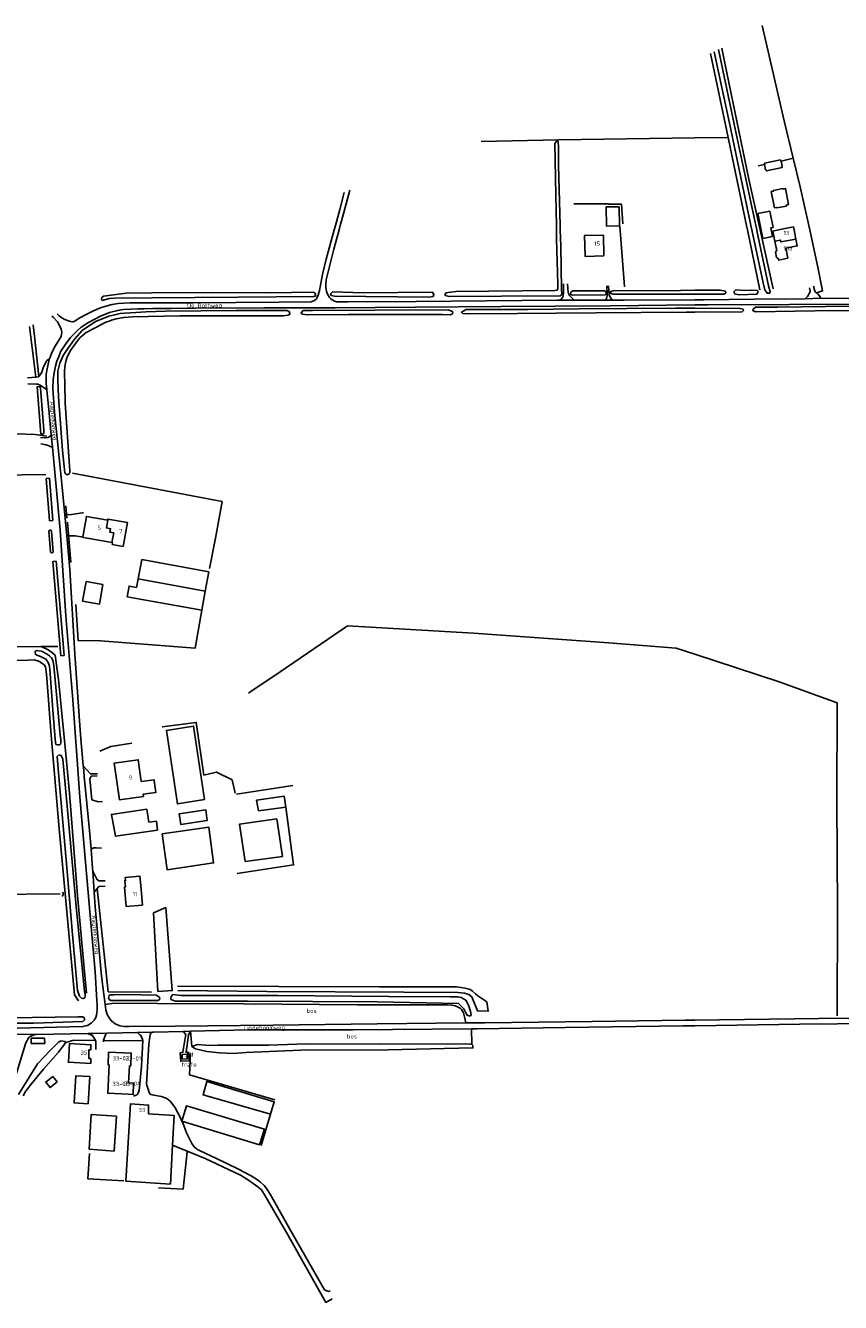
# Model space of a CAD drawing. Header units: metres. Extents: x 226218 to 240385, y 439369 to 449677.
# Tile 121 of 256: x 231607 to 232085, y 443371 to 444120. Entities that reach past the tile are written whole.
import ezdxf

# ---------------------------------------------------------------- set-up
doc = ezdxf.new("R2010")
doc.units = ezdxf.units.M
doc.header["$MEASUREMENT"] = 0
for name, color, linetype in [('BIJGEBOUW', 4, 'Continuous'), ('CULTUURAANDUIDING', 253, 'Continuous'), ('DAKRAND', 4, 'Continuous'), ('DAKRAND-BYG', 4, 'Continuous'), ('FUNKTIEAAND', 253, 'Continuous'), ('HEG', 253, 'Continuous'), ('HEK', 253, 'Continuous'), ('HOOFDGEBOUW', 4, 'Continuous'), ('HOUTWAL', 253, 'Continuous'), ('HUISNUMMER', 253, 'Continuous'), ('INSTEEKSLOOT', 153, 'Continuous'), ('KANTSLOOT', 153, 'Continuous'), ('KANTVERH', 253, 'Continuous'), ('KANTWATER', 153, 'Continuous'), ('KUNSTWERK', 253, 'Continuous'), ('MIDSLTGREPPEL', 253, 'Continuous'), ('OVERIGEAFSCH', 253, 'Continuous'), ('OVLIJNOBJ', 253, 'Continuous'), ('RASTER', 253, 'Continuous'), ('STRAATNAAM', 253, 'Continuous'), ('TUSSENMUUR', 253, 'Continuous')]:
    doc.layers.add(name, color=color, linetype=linetype)
doc.styles.get("Standard").update_dxf_attribs({"font": 'iso.shx'})

msp = doc.modelspace()

# ---------------------------------------------------------------- linework, layer by layer
at = {"layer": 'BIJGEBOUW'}
for p, q in [((231642.68, 443793.74), (231640.61, 443782.23)), ((231642.68, 443793.74), (231652.51, 443791.98)), ((231652.51, 443791.98), (231650.44, 443780.47)), ((231673.23, 443795.27), (231672.24, 443790.23)), ((231671.03, 443784.03), (231710.57, 443776.86)), ((231710.57, 443776.86), (231712.57, 443788.12)), ((231640.61, 443782.23), (231650.44, 443780.47))]:
    msp.add_line(p, q, dxfattribs=at)
msp.add_lwpolyline([(231712.57, 443788.12), (231714.58, 443799.42), (231675.44, 443806.55), (231673.23, 443795.27)], dxfattribs=at)
at = {"layer": 'DAKRAND'}
msp.add_line((231683.05, 443673.98), (231682.64, 443676.86), dxfattribs=at)
for points in [[(232048.95, 443983.41), (232048.55, 443983.33), (232047.93, 443983.87), (232047.32, 443987.08), (232047.64, 443987.66), (232048.05, 443987.82)], [(231682.64, 443676.86), (231682.58, 443677.35), (231675.03, 443676.29)], [(231676.07, 443668.88), (231683.62, 443669.94), (231683.05, 443673.98)], [(231674.67, 443615.29), (231674.22, 443620.8), (231665.56, 443619.97), (231665.71, 443618.1), (231665.3, 443618.07), (231665.66, 443614.46)], [(231667.6, 443499.48), (231670.55, 443499.34), (231670.22, 443492.63), (231667.27, 443492.77)]]:
    msp.add_lwpolyline(points, dxfattribs=at)
at = {"layer": 'DAKRAND-BYG'}
for p, q in [((231679.52, 443652.52), (231678.23, 443660.11)), ((231683.96, 443653.09), (231679.52, 443652.52))]:
    msp.add_line(p, q, dxfattribs=at)
for points in [[(232050.2, 444041.17), (232040.95, 444039.27), (232041.12, 444038.46), (232040.78, 444038.39)], [(232040.78, 444038.39), (232041.4, 444035.4), (232041.78, 444035.48), (232041.94, 444034.7), (232051.21, 444036.61), (232051.04, 444037.39), (232051.25, 444037.44), (232050.63, 444040.44)], [(232050.63, 444040.44), (232050.36, 444040.39), (232050.2, 444041.17)], [(232054.97, 444014.89), (232053.25, 444024.26), (232051.77, 444023.99), (232051.71, 444024.28), (232046.09, 444023.25), (232046.17, 444022.81), (232044.82, 444022.57), (232046.68, 444013.06), (232048, 444013.3), (232048.06, 444013.01), (232053.76, 444014.06), (232053.65, 444014.65), (232054.97, 444014.89)], [(231955.47, 444013.69), (231955.73, 444002.39), (231948.19, 444002.22), (231947.93, 444013.52), (231955.47, 444013.69)], [(232045.47, 443996.19), (232044.49, 444001.25), (232045.9, 444001.52), (232044.07, 444011), (232037.01, 444009.64), (232039.81, 443995.1), (232045.47, 443996.19)], [(231671.03, 443784.03), (231666.83, 443784.78), (231667.84, 443791.04), (231672.24, 443790.23)], [(231712.14, 443665.87), (231705.68, 443708.9), (231689.75, 443706.35), (231696.23, 443663.2), (231712.14, 443665.87)], [(231678.23, 443660.11), (231657.52, 443657.01), (231659.82, 443644.23), (231684.53, 443647.82), (231683.96, 443653.09)], [(231712.88, 443659.68), (231697.31, 443657.41), (231698.22, 443651.2), (231713.79, 443653.47), (231712.88, 443659.68)], [(231687.2, 443645.57), (231714.6, 443649.57), (231717.49, 443628.57), (231690.24, 443624.6), (231687.2, 443645.57)], [(231645.44, 443518.83), (231645.48, 443521.84), (231632.87, 443522.51), (231632.28, 443511.59), (231645.35, 443510.9), (231645.39, 443513.85)], [(231645.44, 443518.83), (231644.27, 443518.85), (231644.19, 443513.86), (231645.39, 443513.85)], [(231699.06, 443516.34), (231698.98, 443513.6), (231701.92, 443513.4), (231701.95, 443516.15), (231699.06, 443516.34)], [(231623.03, 443503.24), (231625.61, 443500.12), (231621.44, 443496.74), (231618.98, 443499.94), (231623.03, 443503.24)], [(231643.79, 443487.15), (231644.8, 443503.14), (231636.63, 443503.66), (231635.61, 443487.67), (231643.79, 443487.15)], [(231693.4, 443462.93), (231692.08, 443440.12), (231666.01, 443441.82), (231668.6, 443487.16), (231679.34, 443486.43), (231679.22, 443481.31)], [(231660.39, 443479.89), (231659.06, 443459.49), (231644.5, 443460.55), (231645.57, 443480.91), (231660.39, 443479.89)], [(231679.22, 443481.31), (231694.41, 443480.32), (231693.4, 443462.93)]]:
    msp.add_lwpolyline(points, dxfattribs=at)
at = {"layer": 'HEG'}
for p, q in [((231601.8, 443880.38), (231612.69, 443880.01)), ((231612.69, 443880.01), (231619.62, 443878.91)), ((231630.74, 443838.15), (231631.28, 443830.87)), ((231631.79, 443828.52), (231633.6, 443804.82)), ((231730.9, 443669), (231764.02, 443674.09))]:
    msp.add_line(p, q, dxfattribs=at)
for points in [[(231956, 444002.27), (231958.73, 443966.89), (231958.66, 443966.7)], [(231618.9, 443856.58), (231577.02, 443855.94), (231575.94, 443879.42)], [(231648.06, 443524.34), (231635.38, 443524.49), (231630.71, 443523.08)]]:
    msp.add_lwpolyline(points, dxfattribs=at)
at = {"layer": 'HEK'}
for p, q in [((232040.78, 444038.39), (232037.22, 444037.67)), ((232050.63, 444040.44), (232057.75, 444042.13)), ((231652.87, 443524.06), (231676.01, 443524.27))]:
    msp.add_line(p, q, dxfattribs=at)
for points in [[(231715.16, 443801.43), (231718.55, 443819.14), (231722.42, 443840.59), (231634.64, 443857.28)], [(231636.67, 443780.22), (231637.98, 443759.09), (231651.16, 443758.81)], [(231759.84, 443661.33), (231764.4, 443627.38), (231731.39, 443622.31)], [(231664.87, 443441.99), (231643.69, 443443.23), (231644.6, 443457.98)], [(231701.96, 443459.01), (231699.51, 443437.16), (231685.13, 443437.93)]]:
    msp.add_lwpolyline(points, dxfattribs=at)
at = {"layer": 'HOOFDGEBOUW'}
for p, q in [((232048.05, 443987.82), (232046.9, 443993.44)), ((232058.17, 444000), (232059.27, 443994.61)), ((231657.68, 443816.59), (231641.14, 443819.63)), ((231657.94, 443815.43), (231664.39, 443814.29)), ((231668.1, 443509.53), (231667.6, 443499.48)), ((231668.81, 443509.49), (231668.1, 443509.53))]:
    msp.add_line(p, q, dxfattribs=at)
for points in [[(232049.06, 444000), (232057.8, 444001.79), (232058.17, 444000)], [(231946.61, 443984.76), (231935.53, 443984.48), (231935.22, 443996.78), (231946.3, 443997.05), (231946.61, 443984.76)], [(232046.9, 443993.44), (232045.7, 443999.31), (232049.06, 444000)], [(232059.27, 443994.61), (232060.07, 443990.69), (232053.41, 443989.32), (232054.61, 443983.46)], [(232054.61, 443983.46), (232049.17, 443982.34), (232048.95, 443983.41)], [(231655.37, 443829.66), (231642.77, 443831.88), (231640.62, 443819.72), (231641.14, 443819.63)], [(231664.39, 443814.29), (231666.86, 443828.29), (231655.48, 443830.3), (231655.37, 443829.66), (231655.37, 443829.66)], [(231657.94, 443815.43), (231658.13, 443816.51), (231657.68, 443816.59)], [(231676.07, 443668.88), (231676.25, 443667.6), (231662.22, 443665.63), (231659.19, 443687.14), (231673.22, 443689.11), (231675.03, 443676.29)], [(231674.67, 443615.29), (231675.73, 443603.85), (231666.21, 443602.97), (231665.15, 443614.42), (231665.66, 443614.46)], [(231656.21, 443510.11), (231655.49, 443510.15), (231655.85, 443517.58), (231669.18, 443516.93), (231668.81, 443509.49)], [(231667.27, 443492.77), (231655.38, 443493.35), (231656.21, 443510.11)]]:
    msp.add_lwpolyline(points, dxfattribs=at)
at = {"layer": 'HOUTWAL'}
msp.add_line((231655.64, 443552.84), (231649.22, 443613.52), dxfattribs=at)
at = {"layer": 'INSTEEKSLOOT'}
for p, q in [((231918.7, 444002.61), (231918.74, 444000)), ((231920.99, 444000), (231920.92, 444002.61)), ((232032.84, 444002.61), (232033.41, 444000)), ((232036.26, 444000), (232035.7, 444002.61)), ((231609.43, 443943.42), (231613.09, 443913.61)), ((231619.1, 443854.15), (231621.08, 443854.42)), ((231621.15, 443829.34), (231623.14, 443829.53)), ((231621.71, 443811.03), (231620.79, 443823.19)), ((231622.27, 443823.27), (231623.35, 443810.92)), ((231610.31, 443522.54), (231610.32, 443525.7)), ((231610.31, 443522.54), (231618.31, 443522.52)), ((231610.32, 443525.7), (231618.27, 443525.8)), ((231618.27, 443525.8), (231618.31, 443522.52))]:
    msp.add_line(p, q, dxfattribs=at)
for points in [[(232035.7, 444002.61), (232024.53, 444054.73), (232013.78, 444105.85)], [(232011.27, 444104.65), (232020.3, 444062.63), (232032.4, 444004.64), (232032.84, 444002.61)], [(231920.92, 444002.61), (231919.84, 444037.96), (231919.9, 444048.51), (231919.7, 444051.9), (231918.89, 444052.42), (231917.86, 444050.69), (231918.44, 444020.57), (231918.7, 444002.61)], [(231853.89, 443963.13), (231853.36, 443962.12), (231853.47, 443961.52), (231855.72, 443960.91), (231886.43, 443961.22), (231920.99, 443961.28), (231921.85, 443962.15), (231921.7, 443965.18), (231921.28, 443990.6), (231920.99, 444000)], [(231918.74, 444000), (231918.82, 443994.82), (231919.47, 443968.15), (231919.48, 443965.57), (231919.11, 443964.61), (231917.83, 443964.46), (231878.95, 443964.13), (231859.58, 443963.93), (231853.89, 443963.13)], [(232033.41, 444000), (232040.12, 443968.98), (232041.1, 443964.82), (232042.38, 443962.9), (232044.03, 443962.95), (232044.23, 443963.73), (232043.23, 443967.25), (232036.34, 443999.66), (232036.26, 444000)], [(231652.08, 443958.6), (231651.58, 443959.44), (231651.94, 443960.42), (231652.92, 443961.13), (231666.15, 443962.9), (231681.14, 443963.19), (231716.96, 443963.38), (231750.24, 443963.16), (231776.02, 443963.47), (231777.15, 443962.74), (231777.39, 443961.27), (231776.27, 443961), (231731.85, 443960.6), (231681.35, 443960.28), (231659.36, 443960.06), (231656.41, 443959.72), (231652.08, 443958.6)], [(231843.89, 443960.5), (231846.38, 443961.05), (231846.8, 443962.13), (231845.94, 443963.43), (231805.18, 443963.21), (231787.33, 443963.63), (231786.14, 443962.61), (231786.46, 443961.59), (231788.51, 443961.11), (231843.89, 443960.5)], [(231928.32, 443961.77), (231947.23, 443961.89), (231947.82, 443962.56), (231947.69, 443963.95), (231947, 443964.36), (231943.72, 443964.31), (231938.44, 443964.3), (231928.31, 443964.37), (231927.16, 443963.42), (231927.07, 443962.18), (231928.32, 443961.77)], [(232000, 443964.6), (231991.45, 443964.59), (231952.05, 443964.29), (231950.7, 443963.92), (231950.27, 443962.91), (231951.98, 443962.27)], [(232000, 443962.37), (232017.16, 443962.39), (232018.07, 443963.15), (232017.87, 443964.18), (232014.75, 443964.62), (232000, 443964.6)], [(232025.92, 443962), (232036.27, 443962.34), (232037, 443963.41), (232036.96, 443964.06), (232036.65, 443964.54), (232033.03, 443964.67), (232029.34, 443964.48), (232024.11, 443964.84), (232023.01, 443963.92), (232023.34, 443962.47), (232025.92, 443962)], [(231951.98, 443962.27), (231988.8, 443962.36), (232000, 443962.37)], [(232143.6, 443955.31), (232090.51, 443955.23), (232048.64, 443954.71), (232035.56, 443954.66), (232034.23, 443953.63), (232034.01, 443952.7), (232035.53, 443952.02), (232082.15, 443952.66), (232111.87, 443952.65)], [(231630.15, 443857.51), (231628.81, 443870.65), (231626.46, 443902.11), (231625.94, 443911.77), (231626.12, 443917.2), (231627.2, 443921.91), (231629.14, 443926.36), (231630.7, 443928.78), (231632, 443930.51), (231635.95, 443936.15), (231640.35, 443940.95), (231648.05, 443946.23), (231651.61, 443947.73), (231655.94, 443949.39), (231659.42, 443950.3), (231662.61, 443950.97), (231665.38, 443951.27), (231668.7, 443951.4), (231677.98, 443951.9), (231689.39, 443952.27), (231730.75, 443952.69), (231760.55, 443952.78), (231761.9, 443952.13), (231762.26, 443951), (231762.15, 443950.53), (231761.19, 443950.04), (231758.34, 443949.56), (231738.57, 443949.72), (231697.6, 443949.6)], [(231697.6, 443949.6), (231669.91, 443948.95), (231664.76, 443948.66), (231660.36, 443947.85), (231657.56, 443947.05), (231656.09, 443946.57), (231654.28, 443945.95), (231647.99, 443942.68), (231642.66, 443939.91), (231640.3, 443937.96), (231638.95, 443936.71), (231636.94, 443934.23), (231635.04, 443931.53), (231633.91, 443929.85), (231632.93, 443928.22), (231631.35, 443925.07), (231630.65, 443922.85), (231630.28, 443921.11)], [(231772.49, 443950.15), (231796.6, 443950.34), (231851.65, 443950.34), (231856.56, 443950.31), (231857.83, 443951.02), (231857.63, 443952.18), (231855.2, 443953.1), (231811.9, 443952.9), (231775.44, 443952.77), (231770.02, 443952.73), (231768.84, 443951.37), (231769.44, 443950.66), (231772.49, 443950.15)], [(232000, 443954.03), (231988.69, 443954.05), (231931.75, 443953.73), (231901.96, 443953.35), (231865.72, 443953.4), (231862.99, 443951.71), (231863.79, 443950.97), (231866.61, 443950.8)], [(231866.61, 443950.8), (231895.75, 443951), (231941.82, 443951.35), (231994.89, 443951.77), (232000, 443951.81)], [(232000, 443951.81), (232027.82, 443952.05), (232028.43, 443952.8), (232028.24, 443953.57), (232026.53, 443953.99), (232000, 443954.03)], [(231614.88, 443914.05), (231612.34, 443937.66), (231611.52, 443944.38)], [(231630.28, 443921.11), (231630.08, 443919.38), (231629.96, 443917.24), (231629.98, 443915.39), (231630.09, 443909.95), (231630.3, 443898.34), (231632.99, 443858.64), (231633.03, 443857.7)], [(231617.11, 443880.12), (231617.73, 443880.57), (231617.85, 443882.76), (231615.84, 443907.16), (231615.72, 443907.5), (231615.38, 443908.22), (231613.98, 443908.02), (231616.08, 443880.21), (231617.11, 443880.12)], [(231630.15, 443857.51), (231630.27, 443857.2), (231630.46, 443856.92), (231630.71, 443856.69), (231631, 443856.52), (231631.33, 443856.43), (231631.67, 443856.41), (231632, 443856.47), (231632.31, 443856.61), (231632.58, 443856.81), (231632.8, 443857.07), (231632.95, 443857.37), (231633.03, 443857.7)], [(231620.79, 443823.19), (231620.83, 443823.41), (231620.92, 443823.61), (231621.08, 443823.77), (231621.27, 443823.88), (231621.49, 443823.92), (231621.71, 443823.9), (231621.92, 443823.82), (231622.09, 443823.67), (231622.21, 443823.49), (231622.27, 443823.27)], [(231621.71, 443811.03), (231621.89, 443810.83), (231622.12, 443810.68), (231622.38, 443810.6), (231622.64, 443810.58), (231622.91, 443810.63), (231623.15, 443810.75), (231623.35, 443810.92)], [(231626.02, 443697.81), (231624.95, 443698.15), (231624.42, 443700.96), (231623.1, 443718.38), (231621.26, 443742.2), (231621.1, 443743.8), (231620.8, 443745.15), (231620.23, 443746.55), (231619, 443748.22), (231616.32, 443749.52), (231614.97, 443750.02), (231614.21, 443750.24), (231613.74, 443750.45), (231612.83, 443751.03), (231612.7, 443752.3), (231612.95, 443752.79), (231613.58, 443753.27), (231616.38, 443752.92), (231619.41, 443751.27), (231621.09, 443750), (231622.34, 443748.84), (231623.1, 443747.54), (231623.71, 443744.18), (231624.96, 443729.65), (231627.34, 443703.6), (231627.75, 443700.91), (231627.84, 443699.07), (231627.69, 443698.34), (231627.33, 443698.03), (231626.78, 443697.93), (231626.02, 443697.81)], [(231640.69, 443548.98), (231639.95, 443549.26), (231638.69, 443550.34), (231637.66, 443553.72), (231634.73, 443586.51), (231630.97, 443630.34), (231626.63, 443679.02), (231625.56, 443691), (231626.61, 443691.9), (231628, 443691.68), (231629.02, 443689.38), (231631.96, 443657.66), (231636.73, 443602.89), (231641.64, 443553.14), (231642.13, 443551.65), (231642.16, 443550.5), (231641.8, 443549.45), (231641.2, 443549), (231640.69, 443548.98)], [(231664.66, 443547.81), (231656.79, 443547.81), (231655.83, 443549.1), (231656.11, 443550.84), (231656.85, 443551.24), (231659.18, 443551.2), (231666.13, 443551.37), (231683.74, 443550.92), (231685.64, 443549.73), (231685.88, 443548.69), (231684.93, 443547.82), (231664.66, 443547.81)], [(231868.02, 443538.66), (231868.64, 443539.33), (231868.27, 443541.44), (231867.06, 443545.15), (231865.46, 443548.03), (231862.83, 443549.5), (231860.82, 443549.91), (231856.3, 443550.04), (231820.26, 443550.07), (231755.2, 443550.8), (231698.33, 443550.72), (231693.62, 443551.4), (231692.35, 443549.77), (231692.45, 443548.43), (231695.12, 443547.45), (231737.83, 443547.45), (231813.42, 443547.11), (231861.23, 443546.1), (231864.42, 443542.9), (231865.39, 443540.98), (231866.36, 443539.13), (231868.02, 443538.66)], [(231540.67, 443537.25), (231556.88, 443537.13), (231597.67, 443537.65), (231637.83, 443538.29), (231640.7, 443538.33), (231641.52, 443537.67), (231641.77, 443537.27), (231641.72, 443536.44), (231640.72, 443535.56), (231611.77, 443534.52), (231565.98, 443534.46), (231540.43, 443534.31)], [(231603.04, 443492.63), (231614.08, 443510.61), (231621.52, 443518.52), (231626.38, 443523.43), (231628.02, 443524.17), (231629.24, 443523.98), (231630.48, 443523.82), (231630.1, 443522.32), (231628.76, 443520.57), (231626.43, 443517.54), (231617.7, 443507.61), (231613.87, 443503.07), (231610.43, 443498.78), (231608.28, 443496.05), (231607.08, 443494.45), (231605.75, 443491.96)], [(231729.21, 443516.81), (231736.42, 443517.32), (231768.56, 443518.61), (231819.94, 443518.93), (231869.66, 443519.99), (231869.58, 443521.5), (231868.96, 443522.02), (231868.25, 443522.29), (231865.11, 443522.43), (231814.8, 443522.16), (231772.07, 443522.32), (231749.61, 443521.55), (231720.12, 443521.65), (231717.68, 443521.34), (231712.9, 443521.66), (231708.11, 443521.94), (231704.78, 443520.84), (231706.89, 443519.38), (231713.53, 443517.91), (231721.01, 443517.05), (231729.21, 443516.81)]]:
    msp.add_lwpolyline(points, dxfattribs=at)
at = {"layer": 'KANTSLOOT'}
for p, q in [((231621.15, 443829.34), (231619.1, 443854.15)), ((231623.14, 443829.53), (231621.08, 443854.42)), ((231629.71, 443750.22), (231625.13, 443805.57)), ((231627.71, 443750.05), (231629.71, 443750.22))]:
    msp.add_line(p, q, dxfattribs=at)
msp.add_lwpolyline([(231627.71, 443750.05), (231623.13, 443805.4), (231625.13, 443805.57)], dxfattribs=at)
at = {"layer": 'KANTVERH'}
for p, q in [((231788.25, 444000), (231788.96, 444002.61)), ((231791.83, 444002.61), (231791.11, 444000)), ((231921.04, 443958.86), (231929.1, 443958.87)), ((231947.45, 443958.88), (231951.93, 443958.88)), ((232064.69, 443959.64), (232074, 443959.95)), ((231613.09, 443913.61), (231608.18, 443913.32)), ((231622.83, 443872.52), (231622.18, 443879.61)), ((231630.07, 443832.91), (231631.23, 443820.48)), ((231631.23, 443820.48), (231636.23, 443820.51)), ((231636.23, 443820.51), (231641.16, 443819.81)), ((231646.51, 443623.64), (231647.32, 443611.46)), ((232000, 443536.28), (232072.74, 443537.26)), ((231672.74, 443529), (231654.72, 443528.63)), ((231703.86, 443529.73), (231699.47, 443529.62)), ((232061.65, 443533.84), (232000, 443533.05)), ((231596.4, 443527.97), (231613.36, 443527.95)), ((231609.06, 443526.11), (231607.31, 443522.98)), ((231652.87, 443524.06), (231652.87, 443523.48))]:
    msp.add_line(p, q, dxfattribs=at)
for points in [[(231797.51, 444023.32), (231793.94, 444010.27), (231791.83, 444002.61)], [(231788.96, 444002.61), (231791.56, 444012.11), (231794.18, 444022.09)], [(231777.86, 443959.57), (231778.35, 443960.41), (231778.9, 443961.71), (231779.66, 443964.5), (231780.22, 443967.6), (231781.37, 443973.95), (231783.59, 443982.95), (231788.25, 444000)], [(231791.11, 444000), (231788.02, 443988.74), (231784.67, 443975.36), (231783.59, 443970.72), (231783.4, 443968.38), (231783.38, 443966.46), (231783.68, 443963.91), (231784.55, 443962.04), (231785.54, 443960.41), (231786.27, 443959.51), (231787.58, 443958.59), (231788.39, 443958.17), (231789.66, 443957.89), (231796.37, 443957.83), (231836.33, 443957.97), (231877.68, 443958.37), (231919.21, 443958.86), (231921.04, 443958.86)], [(231921.04, 443958.86), (231921.56, 443959.32), (231922.22, 443960.3), (231922.63, 443961.23), (231922.77, 443963.52), (231922.9, 443968.36)], [(231925.25, 443968.35), (231925.4, 443965.39), (231925.54, 443963.57), (231925.85, 443962.68), (231926.46, 443961.65), (231927.91, 443960.05), (231929.1, 443958.87)], [(231929.1, 443958.87), (231947.45, 443958.88), (231948.16, 443959.84), (231948.46, 443961.38), (231948.53, 443962.46), (231948.36, 443967.31)], [(231949.24, 443967.28), (231949.71, 443961.8), (231950.56, 443960.02), (231951.04, 443959.45), (231951.48, 443959.13), (231951.93, 443958.88)], [(232067.17, 443966.05), (232067.64, 443964.25), (232067.6, 443963.69), (232067.14, 443962.66), (232066.42, 443961.6), (232066.07, 443960.96), (232064.69, 443959.64), (232034.71, 443959.45)], [(232071.35, 443963.13), (232070.95, 443963.41), (232070.45, 443964.18), (232069.7, 443967.02)], [(232144.15, 443960.13), (232087.8, 443959.72), (232074, 443959.95), (232073.37, 443960.93), (232072.44, 443962.31), (232071.89, 443962.81), (232071.35, 443963.13)], [(232000, 443955.99), (231950.31, 443955.57), (231886.16, 443955.18), (231835.71, 443954.81), (231788.86, 443954.35), (231746.96, 443954.36), (231706.93, 443954.13), (231692.5, 443953.99), (231686.57, 443953.92), (231681.56, 443953.95), (231676.61, 443953.8), (231672.97, 443953.69), (231668.98, 443953.59), (231664.64, 443953.34), (231661.25, 443952.8), (231656.44, 443951.49), (231651.15, 443949.41), (231643.94, 443945.77), (231639.83, 443942.9), (231637.35, 443940.89), (231633.49, 443936.98), (231630.66, 443933.15), (231627.88, 443928.8), (231626.56, 443925.8), (231625.51, 443922.96), (231624.61, 443920.02), (231623.81, 443916.23), (231623.39, 443912.31), (231623.03, 443907), (231624.15, 443893.05), (231628.57, 443849.07), (231630.07, 443832.91)], [(231625.58, 443950.88), (231626.85, 443949.67), (231628.43, 443948.4), (231630.11, 443947.44), (231631.75, 443946.85), (231633.44, 443946.38), (231634.83, 443946.17), (231636.06, 443946.49), (231638.52, 443948.18), (231642.58, 443950.44), (231646.61, 443952.41), (231650.51, 443954.1), (231654.23, 443955.31), (231657.85, 443956.23), (231661.43, 443956.8), (231664.83, 443956.98), (231668.57, 443957.17), (231675.2, 443957.28), (231705.51, 443957.33), (231755.76, 443957.65), (231774.71, 443957.89), (231776.74, 443958.67), (231777.86, 443959.57)], [(231951.93, 443958.88), (231958.46, 443958.89), (232000, 443959.05)], [(232000, 443959.05), (232005.17, 443959.07), (232034.71, 443959.45)], [(232055.49, 443956.27), (232007.39, 443956.05), (232000, 443955.99)], [(232055.49, 443956.27), (232096.61, 443956.53), (232144.52, 443956.97)], [(231621.32, 443924.84), (231622.46, 443928.15), (231624.51, 443931.91), (231625.98, 443934.29), (231628.04, 443937.57), (231628.3, 443940.13), (231628.01, 443941.75), (231627.44, 443943.24), (231625.77, 443946.09), (231623.23, 443948.78), (231622.48, 443949.45)], [(231621.32, 443924.84), (231620.56, 443924.04), (231619.66, 443923.34), (231619.21, 443922.72), (231617.58, 443919.7), (231616.56, 443916.63), (231616.05, 443915.57), (231615.11, 443914.16), (231614.88, 443914.05)], [(231619.52, 443906.46), (231619.25, 443909.97), (231619.17, 443912.3), (231619.18, 443915.16), (231619.58, 443917.55), (231620.51, 443922.15), (231621.21, 443924.52), (231621.32, 443924.84)], [(231614.88, 443914.05), (231614.59, 443913.91), (231613.09, 443913.61)], [(231608.39, 443909.68), (231613.52, 443909.61), (231614.57, 443909.46), (231615.14, 443909.21), (231615.7, 443908.88), (231616.4, 443908.41), (231619.52, 443906.46)], [(231622.18, 443879.61), (231620.99, 443892.46), (231620.17, 443900.36), (231619.54, 443906.23), (231619.52, 443906.46)], [(231622.18, 443879.61), (231621.8, 443879.14), (231620.41, 443878.28), (231618.81, 443878), (231615.8, 443878.22)], [(231615.98, 443874.5), (231617.2, 443874.36), (231618.01, 443874.14), (231619.11, 443873.83), (231620.33, 443873.45), (231621.61, 443872.97), (231622.83, 443872.52)], [(231532.78, 443531.38), (231565.75, 443531.14), (231602.48, 443531.66), (231640.72, 443532.54), (231642.31, 443532.87), (231643.4, 443533.24), (231644.38, 443533.7), (231645.82, 443534.64), (231647.43, 443536.3), (231648.36, 443537.88), (231648.82, 443539.28), (231649.02, 443540.67), (231649.13, 443542.47), (231649.14, 443543.8), (231649.16, 443545.15), (231648.95, 443547.81), (231647.86, 443564.6), (231643.62, 443613.28), (231638.96, 443667.2), (231634.76, 443724.23), (231630.8, 443773.57), (231627.36, 443823.88), (231623.99, 443860.03), (231622.83, 443872.52)], [(231630.07, 443832.91), (231634.05, 443833.13), (231640.42, 443834.04), (231641.06, 443833.86)], [(231631.23, 443820.48), (231633.07, 443800.67), (231635.95, 443751.01), (231639.35, 443703.7), (231640.99, 443685.45)], [(231640.99, 443685.45), (231641.02, 443685.07), (231641.4, 443679.25), (231644.65, 443647.61), (231645.52, 443636.55)], [(231640.99, 443685.45), (231645.3, 443680.81), (231649.24, 443680.93)], [(231649.05, 443679.69), (231645.58, 443679.41), (231644.79, 443677.88), (231646.08, 443665.66), (231649.71, 443664.37), (231652.28, 443664.57)], [(231651.73, 443637.17), (231648.61, 443637.48), (231647.08, 443637.35), (231645.52, 443636.55)], [(231645.52, 443636.55), (231646.41, 443625.22), (231646.51, 443623.64)], [(231646.51, 443623.64), (231647.1, 443622.51), (231648.98, 443619.01), (231650.17, 443618.09), (231653.85, 443617.96)], [(231653.77, 443614.9), (231650.16, 443614.78), (231647.32, 443611.46)], [(231647.32, 443611.46), (231647.9, 443602.78), (231651.63, 443562.01)], [(231651.63, 443562.01), (231653.79, 443545.51), (231654.2, 443542.34)], [(231696.27, 443556.16), (231755.77, 443556.09), (231814.67, 443555.86), (231860.07, 443555.82), (231865.07, 443555.09), (231866.71, 443554.74), (231868.16, 443554.2), (231869.42, 443553.35), (231871.16, 443551.67), (231872.64, 443550.56), (231877.81, 443547.02), (231878.74, 443541.6), (231872.37, 443541.73), (231869.09, 443549.89), (231867.23, 443551.28), (231864.73, 443552.22), (231860.93, 443552.47), (231829.11, 443552.69), (231748.65, 443553.13), (231696.55, 443553.66)], [(231654.2, 443542.34), (231654.94, 443539.7), (231656.51, 443537.04), (231657.72, 443535.62), (231659.65, 443534.03), (231662.4, 443532.96), (231664.89, 443532.55), (231667.81, 443532.5), (231694.85, 443532.77), (231752.51, 443533.29), (231813.45, 443534.21)], [(231876.77, 443534.72), (231939.61, 443535.47), (231994.27, 443536.21), (232000, 443536.28)], [(232260.25, 443536.14), (232249.89, 443536.07), (232191.38, 443535.27), (232128.14, 443534.61), (232061.65, 443533.84)], [(232072.74, 443537.26), (232133.59, 443537.83), (232193.38, 443538.67), (232254.41, 443539.53), (232288.61, 443539.84)], [(231643.76, 443528.42), (231613.36, 443527.95), (231611.53, 443527.46), (231610.23, 443526.8), (231609.06, 443526.11)], [(231654.72, 443528.63), (231646.89, 443528.47), (231643.76, 443528.42)], [(231643.76, 443528.42), (231644.05, 443528.3), (231645.45, 443527.66), (231646.42, 443527), (231647.37, 443525.8), (231647.91, 443524.75), (231648.06, 443524.34)], [(231654.72, 443528.63), (231654.14, 443528.15), (231652.87, 443524.57), (231652.87, 443524.06)], [(231670.39, 443491.61), (231672.48, 443492.53), (231673.05, 443493.13), (231673.73, 443495.07), (231675.14, 443509.07), (231676.01, 443524.27), (231675.13, 443526.53), (231674.6, 443527.39), (231674.25, 443527.7), (231672.74, 443529), (231681.12, 443529.18)], [(231681.12, 443529.18), (231680.72, 443528.68), (231680.23, 443527.6), (231680.05, 443526.47)], [(231699.47, 443529.62), (231682.33, 443529.2), (231681.12, 443529.18)], [(231699.47, 443529.62), (231699.81, 443529.41), (231701.21, 443527.84), (231700.87, 443525.77), (231699.47, 443517.45), (231697.92, 443517.14), (231698.16, 443512.19), (231703.07, 443512.4), (231702.73, 443517.35), (231701.36, 443517.68), (231702.68, 443527.46), (231702.93, 443528.1), (231703.86, 443529.73)], [(231799.45, 443530.68), (231737.91, 443530.57), (231703.86, 443529.73)], [(231872.23, 443531.17), (231868.8, 443531.15), (231799.45, 443530.68)], [(231813.45, 443534.21), (231865.53, 443534.63), (231876.77, 443534.72)], [(232000, 443533.05), (231993.01, 443532.96), (231923.76, 443532.05), (231872.23, 443531.17)], [(231607.31, 443522.98), (231601.1, 443503.24), (231589.07, 443462.34), (231577.1, 443423.65)], [(231648.06, 443524.34), (231648.3, 443523.71), (231648.39, 443522.04), (231648.34, 443519.1)], [(231680.05, 443526.47), (231679.37, 443522.21), (231678.09, 443498.65), (231679.22, 443495.13), (231679.64, 443493.9), (231680.4, 443492.7), (231682.43, 443492.31), (231686.87, 443491.45), (231689.93, 443490.4), (231692.02, 443488.7), (231693.52, 443486.84), (231694.83, 443484.84), (231696.46, 443481.86), (231697.99, 443478.88), (231698.9, 443476.98)], [(231698.9, 443476.98), (231699.37, 443475.98), (231701.6, 443470.22), (231703.24, 443466.66), (231704.72, 443463.9), (231706.13, 443462.04), (231707.72, 443460.48), (231709.64, 443459.53), (231719.1, 443455.09), (231731.62, 443449.1), (231739.43, 443444.91), (231743.23, 443442.63), (231745.01, 443441.3), (231747.12, 443439.19), (231748.63, 443437.28), (231751.51, 443432.73), (231762.3, 443413.6), (231782.49, 443377.98), (231784.84, 443377.09), (231785.83, 443377.35)], [(231787.14, 443372.68), (231783.32, 443370.61), (231761.05, 443410.25), (231747.83, 443433.19), (231745.51, 443436.66), (231743.37, 443438.55), (231740.6, 443440.45), (231738.45, 443442.05), (231733.19, 443445.4), (231712.61, 443455.18), (231693.4, 443462.93)]]:
    msp.add_lwpolyline(points, dxfattribs=at)
at = {"layer": 'KANTWATER'}
msp.add_lwpolyline([(231735.96, 443629.48), (231757.87, 443632.24), (231754.54, 443654.43), (231732.61, 443651.25), (231735.96, 443629.48)], dxfattribs=at)
at = {"layer": 'KUNSTWERK'}
msp.add_line((231759.84, 443661.33), (231743.87, 443659.13), dxfattribs=at)
for points in [[(231743.87, 443659.13), (231742.65, 443665.36), (231758.88, 443667.8), (231759.84, 443661.33)], [(231684.8, 443553.16), (231693.23, 443553.6), (231689.47, 443602.39), (231682.23, 443599.23), (231684.8, 443553.16)], [(231750.89, 443481.13), (231711.29, 443492.54), (231713.44, 443500.25), (231753.05, 443488.3), (231750.89, 443481.13)], [(231698.9, 443476.98), (231701.51, 443485.96), (231747.34, 443472.39), (231744.5, 443463.16), (231698.9, 443476.98)]]:
    msp.add_lwpolyline(points, dxfattribs=at)
at = {"layer": 'MIDSLTGREPPEL'}
for points in [[(231628.77, 443611.35), (231629.1, 443610.82), (231629.19, 443610.31), (231629.15, 443609.8), (231628.92, 443609.38), (231628.42, 443609.13)], [(231511.09, 443609.42), (231587.49, 443609.96), (231627.48, 443610.44)]]:
    msp.add_lwpolyline(points, dxfattribs=at)
at = {"layer": 'OVERIGEAFSCH'}
for p, q in [((232038.31, 444000), (232037.73, 444002.61)), ((232045.96, 443965.52), (232038.31, 444000)), ((231653.79, 443545.51), (231659.18, 443546.32)), ((231864.83, 443538.15), (231865.53, 443534.63))]:
    msp.add_line(p, q, dxfattribs=at)
for points in [[(232037.73, 444002.61), (232031.72, 444029.75), (232017.6, 444098), (232015.72, 444106.77)], [(231642.95, 443552.17), (231641.99, 443560.41), (231637.6, 443609.48), (231632.89, 443669.49), (231630.7, 443692.38), (231626.41, 443736.15), (231624.44, 443750.41), (231622.18, 443752.45), (231619.95, 443753.88), (231616.27, 443755.49)], [(231659.18, 443546.32), (231684.58, 443546.08), (231735.09, 443545.95), (231801.85, 443545.25), (231854.76, 443545.32), (231857.34, 443545.14), (231859.56, 443544.73), (231862.17, 443543.38), (231862.97, 443542.57), (231864.09, 443540.53), (231864.83, 443538.15)]]:
    msp.add_lwpolyline(points, dxfattribs=at)
at = {"layer": 'OVLIJNOBJ'}
for p, q in [((231703.86, 443529.73), (231704.78, 443520.84)), ((231868.96, 443522.02), (231868.8, 443531.15))]:
    msp.add_line(p, q, dxfattribs=at)
at = {"layer": 'RASTER'}
for p, q in [((232052.44, 444064), (232039.53, 444119.99)), ((232057.75, 444042.13), (232052.44, 444064)), ((232000, 444054), (232019.46, 444054.29)), ((231928.9, 444015.3), (231949.19, 444015.32)), ((232030.26, 444002.61), (232030.81, 444000)), ((232067.41, 444000), (232066.83, 444002.61)), ((232030.81, 444000), (232038.15, 443964.91)), ((231616.27, 443755.49), (231625.96, 443755.56)), ((232049.4, 443734.78), (232000, 443751.02)), ((231739.23, 443729.12), (231737.97, 443728.28)), ((231681.07, 443552.8), (231655.64, 443552.84)), ((231745.48, 443462.7), (231750.89, 443481.13))]:
    msp.add_line(p, q, dxfattribs=at)
for points in [[(232009.17, 444103.65), (232019.46, 444054.29), (232022.81, 444038.23), (232030.26, 444002.61)], [(231874.62, 444051.89), (231920.02, 444052.82), (232000, 444054)], [(232066.83, 444002.61), (232061.81, 444025.37), (232057.75, 444042.13)], [(231957.61, 444003.62), (231956.82, 444015.19), (231949.25, 444015.25)], [(232071.35, 443963.13), (232074.91, 443964.24), (232072.44, 443977.16), (232067.41, 444000)], [(231651.16, 443758.81), (231706.62, 443754.56), (231710.57, 443776.86)], [(232000, 443751.02), (231989.06, 443754.61), (231949.39, 443757.66), (231869.95, 443763.37), (231796.08, 443767.7), (231756.63, 443740.69), (231739.23, 443729.12)], [(231510.98, 443754.6), (231584.17, 443755.25), (231616.27, 443755.49)], [(231508.55, 443746.62), (231572.24, 443747.14), (231608.61, 443747.63), (231612.1, 443747.78), (231615.26, 443746.82), (231618.16, 443744.6), (231618.7, 443743.6), (231619.31, 443739.35), (231622.19, 443703.55), (231626.78, 443648.52), (231631.51, 443597.9), (231635.85, 443551.18), (231638.19, 443547.66)], [(232049.4, 443734.78), (232083.42, 443722.58), (232083.36, 443664.93), (232083.74, 443601.07), (232083.53, 443538.8)], [(231687.24, 443708.37), (231707.32, 443711.03), (231711.8, 443680.11), (231719.17, 443681.89), (231728.33, 443677.27), (231730.15, 443669.57)], [(231650.65, 443694.2), (231657.1, 443696.9), (231669.38, 443698.85)], [(231703.97, 443516.79), (231703.4, 443504.28), (231753.46, 443489.52)]]:
    msp.add_lwpolyline(points, dxfattribs=at)
at = {"layer": 'TUSSENMUUR'}
msp.add_line((231712.57, 443788.12), (231673.23, 443795.27), dxfattribs=at)
for points in [[(232046.9, 443993.44), (232050.17, 443994.08), (232050.37, 443993.05), (232059.27, 443994.61)], [(231657.68, 443816.59), (231657.71, 443816.71), (231657.81, 443816.69), (231658.82, 443822.22), (231656.62, 443822.62), (231657, 443824.72), (231654.55, 443825.17), (231655.37, 443829.66)]]:
    msp.add_lwpolyline(points, dxfattribs=at)

# ---------------------------------------------------------------- texts
at = {"layer": 'CULTUURAANDUIDING'}
for p in [(231772.07, 443540.54), (231795.74, 443525.52)]:
    msp.add_text('bos', height=2.5, dxfattribs=at).set_placement(p)
at = {"layer": 'FUNKTIEAAND'}
msp.add_text('trafo', height=2.5, dxfattribs=at).set_placement((231698.72, 443509.05))
at = {"layer": 'HUISNUMMER'}
for s, p in [('15', (231940.92, 443990.77)), ('13', (232052, 443997)), ('13a', (232052, 443988)), ('5', (231649.32, 443823.99)), ('7', (231662, 443822)), ('9', (231667.72, 443677.37)), ('11', (231670, 443609)), ('35', (231639.36, 443515.9)), ('33-02', (231658.21, 443512.69)), ('33-01', (231665.85, 443512.59)), ('33t', (231700.54, 443514.83)), ('33-03', (231658.11, 443497.61)), ('33-04', (231664.89, 443497.74)), ('33', (231673.39, 443482.28))]:
    msp.add_text(s, height=2.5, dxfattribs=at).set_placement(p)
at = {"layer": 'STRAATNAAM'}
for s, rotation, p in [('De Bothweg', 0.2294, (231701.86, 443954.45)), ('Aagtemanweg', 274.5876, (231621.28, 443899.39)), ('Aagtemanweg', 275.0441, (231645.88, 443597.78)), ('Lindeboomweg', 0.2294, (231735.21, 443530.6))]:
    msp.add_text(s, height=2.5, rotation=rotation, dxfattribs=at).set_placement(p)

doc.saveas('drawing.dxf')
